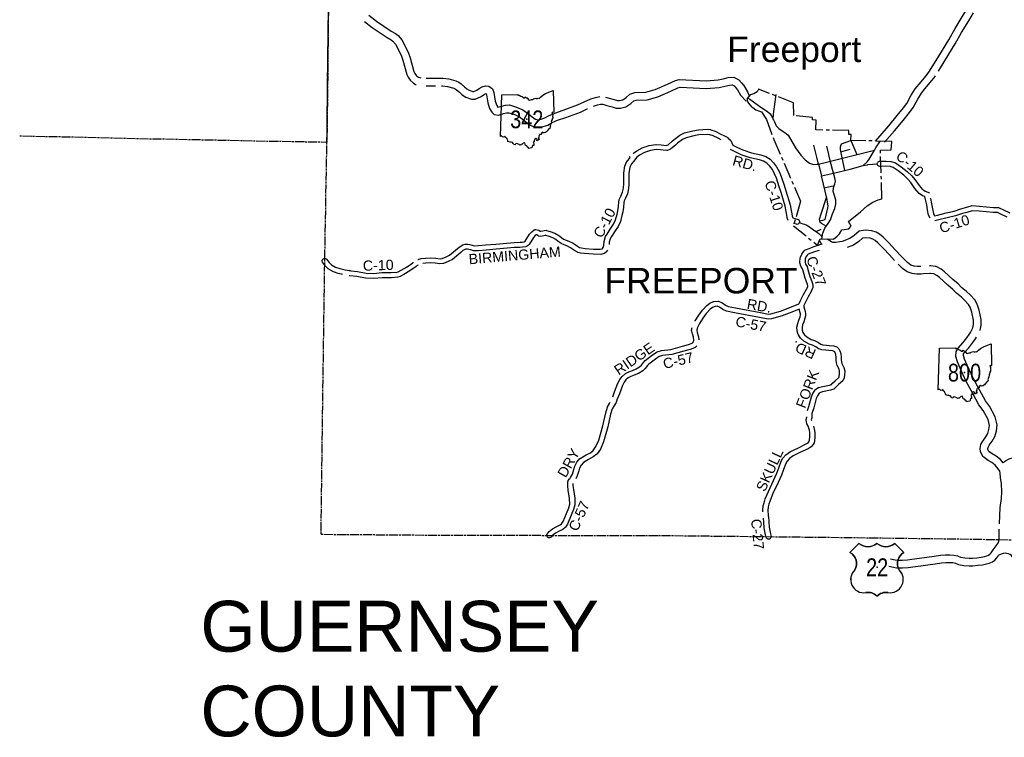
# Model space of a CAD drawing. Header units: feet. Extents: x 2324188 to 2324820, y 186207 to 186678.
# Tile 1 of 41: x 2324188 to 2324340, y 186230 to 186340. Entities that reach past the tile are written whole.
import ezdxf
from ezdxf.enums import TextEntityAlignment as Align

# ---------------------------------------------------------------- set-up
doc = ezdxf.new("R2010")
doc.units = ezdxf.units.FT
doc.header["$MEASUREMENT"] = 0
doc.linetypes.add('CENTERX2', pattern=[4, 2.5, -0.5, 0.5, -0.5])
doc.linetypes.add('CL', pattern=[2, 0.3, -0.15, 1.4, -0.15])
for name, color, linetype in [('61', 7, 'Continuous'), ('62', 7, 'Continuous'), ('INCORPORATION', 3, 'Continuous'), ('MTEXT', 2, 'Continuous'), ('RD_X_Cells', 7, 'Continuous'), ('RT-MKR', 7, 'Continuous'), ('RW_X_CL', 6, 'CL'), ('SH_Text', 7, 'Continuous'), ('STREET-URBAN', 15, 'Continuous')]:
    doc.layers.add(name, color=color, linetype=linetype)
doc.styles.add('ARIAL', font='arial.ttf')
doc.styles.add('ROAD', font='arial.ttf', dxfattribs={"height": 400})
doc.styles.get("Standard").update_dxf_attribs({"font": 'arial.ttf'})

# ---------------------------------------------------------------- blocks, each defined once
blk = doc.blocks.new('SR3  _')
at = {"layer": '61', "color": 0, "linetype": 'Continuous'}
blk.add_lwpolyline([(-794, 884), (-240, 893), (-249, 876), (-197, 872), (-141, 842), (-94, 823), (-37, 777), (-2, 778), (12, 815), (39, 786), (70, 781), (124, 713), (168, 698), (222, 722), (262, 725), (291, 749), (367, 768), (388, 756), (428, 759), (448, 768), (484, 760), (545, 812), (609, 873), (707, 931), (853, 985), (968, 1034), (985, 294), (985, 294), (968, 283), (941, 288), (924, 267), (946, 233), (956, 196), (947, 156), (956, 122), (950, 94), (933, 67), (927, 40), (913, 12), (914, -3), (901, -16), (903, -62), (896, -88), (899, -110), (877, -115), (882, -134), (868, -148), (871, -172), (855, -188), (870, -219), (858, -229), (848, -266), (820, -274), (763, -343), (744, -369), (721, -376), (709, -403), (681, -403), (640, -421), (613, -389), (566, -428), (560, -472), (501, -471), (503, -494), (490, -500), (478, -523), (485, -563), (457, -573), (460, -596), (478, -610), (486, -655), (456, -646), (432, -683), (407, -674), (415, -643), (373, -605), (333, -635), (312, -684), (312, -717), (282, -737), (301, -783), (298, -815), (299, -845), (261, -844), (239, -926), (239, -926), (174, -942), (129, -951), (114, -914), (81, -895), (61, -857), (15, -852), (4, -800), (-2, -759), (-65, -769), (-82, -795), (-104, -801), (-117, -827), (-148, -829), (-180, -841), (-202, -816), (-255, -791), (-279, -778), (-330, -798), (-340, -822), (-380, -812), (-390, -785), (-414, -777), (-419, -748), (-471, -733), (-511, -739), (-581, -716), (-585, -679), (-609, -633), (-621, -602), (-665, -577), (-674, -540), (-689, -541), (-701, -556), (-751, -563), (-770, -548), (-798, -522), (-834, -543), (-834, -543), (-794, 884)], close=True, dxfattribs=at)
at = {"layer": '61', "color": 0}
blk.add_point((63, 48), dxfattribs=at)
at = {"layer": '62', "color": 0, "linetype": 'Continuous'}
blk.add_line((-834, -543), (-794, 884), dxfattribs=at)
for points in [[(-794, 884), (-240, 893), (-249, 876), (-197, 872), (-141, 842), (-94, 823), (-37, 777), (-2, 778), (12, 815), (39, 786), (70, 781), (124, 713), (168, 698), (222, 722), (262, 725), (291, 749), (367, 768), (388, 756), (428, 759), (448, 768), (484, 760), (545, 812), (609, 873), (707, 931), (853, 985), (968, 1034), (985, 294)], [(985, 294), (968, 283), (941, 288), (924, 267), (946, 233), (956, 196), (947, 156), (956, 122), (950, 94), (933, 67), (927, 40), (913, 12), (914, -3), (901, -16), (903, -62), (896, -88), (899, -110), (877, -115), (882, -134), (868, -148), (871, -172), (855, -188), (870, -219), (858, -229), (848, -266), (820, -274), (763, -343), (744, -369), (721, -376), (709, -403), (681, -403), (640, -421), (613, -389), (566, -428), (560, -472), (501, -471), (503, -494), (490, -500), (478, -523), (485, -563), (457, -573), (460, -596), (478, -610), (486, -655), (456, -646), (432, -683), (407, -674), (415, -643), (373, -605), (333, -635), (312, -684), (312, -717), (282, -737), (301, -783), (298, -815), (299, -845), (261, -844), (239, -926)], [(239, -926), (174, -942), (129, -951), (114, -914), (81, -895), (61, -857), (15, -852), (4, -800), (-2, -759), (-65, -769), (-82, -795), (-104, -801), (-117, -827), (-148, -829), (-180, -841), (-202, -816), (-255, -791), (-279, -778), (-330, -798), (-340, -822), (-380, -812), (-390, -785), (-414, -777), (-419, -748), (-471, -733), (-511, -739), (-581, -716), (-585, -679), (-609, -633), (-621, -602), (-665, -577), (-674, -540), (-689, -541), (-701, -556), (-751, -563), (-770, -548), (-798, -522), (-834, -543)]]:
    blk.add_lwpolyline(points, dxfattribs=at)
blk = doc.blocks.new('US3')
at = {"layer": '61', "color": 0, "linetype": 'Continuous'}
blk.add_lwpolyline([(-565, 888), (-874, 579), (-874, 579, -0.432186), (-706, -10), (-706, -10, 0.738096), (-328, -790), (-328, -790, -0.260744), (50, -908), (50, -908, -0.243707), (428, -790), (428, -790, 0.738096), (806, -10), (806, -10, -0.432186), (973, 579), (973, 579), (664, 888), (664, 888, -0.346154), (50, 888), (50, 888, -0.346154), (-565, 888)], format="xyb", close=True, dxfattribs=at)
at = {"layer": '61', "color": 0}
blk.add_point((57, 82), dxfattribs=at)
at = {"layer": '62', "color": 0, "linetype": 'Continuous'}
for p, q in [((-565, 888), (-874, 579)), ((973, 579), (664, 888))]:
    blk.add_line(p, q, dxfattribs=at)
for centre, major_axis, start_param, end_param in [((-258, 1278), (0, 497), 2.475104, 3.808081), ((357, 1278), (0, 497), 2.475104, 3.808081), ((-1067, 206), (0, 420), 4.173388, 5.805154), ((1166, 206), (420, 0), 2.048828, 3.680594), ((-397, -341), (453, 0), 2.321367, 4.864724), ((496, -341), (0, 453), 2.989258, 5.532614), ((-245, -1186), (0, 406), 5.470171, 6.49043), ((352, -1213), (0, 430), 6.107976, 7.064164)]:
    blk.add_ellipse(centre, major_axis=major_axis, ratio=1, start_param=start_param, end_param=end_param, dxfattribs=at)

msp = doc.modelspace()

# ---------------------------------------------------------------- linework, layer by layer
at = {"layer": 'INCORPORATION', "linetype": 'CENTERX2'}
msp.add_lwpolyline([(2324315.6, 186309.4), (2324317.46, 186310.86), (2324318.5, 186311.81), (2324319.38, 186312.36), (2324320.17, 186312.71), (2324320.76, 186312.9), (2324320.53, 186320.4), (2324322.17, 186320.43), (2324322.26, 186321.72), (2324315.97, 186321.87), (2324316.03, 186322.79), (2324315.65, 186322.79), (2324315.67, 186323.41), (2324310.58, 186323.5), (2324310.64, 186325.01), (2324310.08, 186325.04), (2324310.05, 186325.42), (2324307.2, 186325.72), (2324307.15, 186327.65), (2324301.77, 186329.76), (2324301.54, 186329.38), (2324301.01, 186329.06), (2324300.44, 186328.91), (2324300.01, 186328.35), (2324299.98, 186327.93), (2324300.23, 186327.62), (2324300.69, 186327.03), (2324300.89, 186326.94), (2324301.34, 186326.6), (2324301.92, 186326.4), (2324302.22, 186326.27), (2324302.96, 186325.12), (2324304.09, 186322.04), (2324308.22, 186312.51), (2324307.14, 186308.74), (2324310.82, 186305.76), (2324311.25, 186306.72), (2324313.3, 186306.69), (2324313.89, 186307.12), (2324314.24, 186307.51), (2324314.59, 186308.09), (2324315.67, 186308.25), (2324316.01, 186308.66)], close=True, dxfattribs=at)
at = {"layer": 'RD_X_Cells', "color": 2, "linetype": 'Continuous'}
for points in [[(2324241.75, 186341.15), (2324242.94, 186340.23), (2324245.18, 186338.72), (2324245.83, 186338.33), (2324246.24, 186338.02), (2324246.8, 186337.37), (2324247.29, 186336.48), (2324247.83, 186335.29), (2324248.11, 186334.59), (2324248.68, 186332.47), (2324248.81, 186332.2), (2324249.08, 186331.8)], [(2324319.78, 186321.78), (2324321.8, 186324.12), (2324323.13, 186325.7), (2324324.09, 186326.87), (2324324.59, 186327.58), (2324325.28, 186328.83), (2324325.87, 186329.8), (2324326.48, 186330.56), (2324327.56, 186331.84), (2324327.85, 186332.2), (2324328.09, 186332.56), (2324329.5, 186334.84), (2324331.04, 186337.34), (2324332.02, 186339.11), (2324333.12, 186340.88), (2324333.92, 186342.25)], [(2324329.46, 186332.55), (2324330.5, 186334.22), (2324332.05, 186336.75), (2324333.03, 186338.51), (2324334.13, 186340.28), (2324334.84, 186341.5)], [(2324241.06, 186340.2), (2324242.25, 186339.28), (2324244.55, 186337.74), (2324245.17, 186337.35), (2324245.43, 186337.16), (2324245.83, 186336.69), (2324246.25, 186335.95), (2324246.75, 186334.83), (2324246.99, 186334.22), (2324247.57, 186332.05), (2324247.79, 186331.6), (2324248.11, 186331.14)], [(2324248.11, 186331.14), (2324248.54, 186330.76), (2324248.94, 186330.48), (2324249.04, 186330.47)], [(2324249.08, 186331.8), (2324249.4, 186331.59), (2324249.73, 186331.52)], [(2324250.59, 186331.47), (2324252.69, 186331.46), (2324253.15, 186331.46), (2324254.08, 186331.34), (2324255.13, 186331.07)], [(2324255.13, 186331.07), (2324255.61, 186330.86), (2324255.98, 186330.61), (2324256.49, 186330.14), (2324256.84, 186329.8), (2324257.18, 186329.6), (2324257.73, 186329.42), (2324257.9, 186329.42), (2324258.36, 186329.61), (2324258.72, 186329.85), (2324259.17, 186330.11), (2324259.7, 186330.3), (2324260.23, 186330.22), (2324260.76, 186329.83), (2324261, 186329.24), (2324261.21, 186327.94), (2324261.43, 186327.27), (2324261.58, 186326.99), (2324261.62, 186326.99), (2324262.2, 186327.16), (2324262.79, 186327.29), (2324263.42, 186327.33), (2324264.5, 186327.01), (2324265.47, 186326.58), (2324266.32, 186325.95), (2324267.13, 186325.29), (2324267.41, 186325.15), (2324267.79, 186325.07), (2324268.28, 186325.14), (2324268.84, 186325.33), (2324269.42, 186325.66), (2324270.38, 186326.08), (2324271.66, 186326.53), (2324273.89, 186327.34), (2324274.88, 186327.8), (2324275.94, 186328.26), (2324276.66, 186328.5), (2324277.29, 186328.64), (2324277.32, 186328.64)], [(2324276.35, 186327.16), (2324276.36, 186327.16), (2324276.97, 186327.37), (2324277.41, 186327.47), (2324277.76, 186327.46), (2324278.41, 186327.25), (2324279.2, 186327.05), (2324279.85, 186326.85), (2324280.47, 186326.85), (2324281.32, 186327.05), (2324282.1, 186327.55), (2324282.54, 186327.96), (2324282.91, 186328.08), (2324284.6, 186328.14), (2324286.24, 186328.6), (2324288.23, 186329.45), (2324289.35, 186329.99), (2324289.66, 186330.07), (2324293.7, 186329.89), (2324295.69, 186330.04), (2324296.56, 186330.21), (2324297.27, 186330.39), (2324297.7, 186330.42), (2324298, 186330.26), (2324298.26, 186329.97)], [(2324278.17, 186328.56), (2324278.73, 186328.38), (2324279.52, 186328.18), (2324280.02, 186328.02), (2324280.33, 186328.03), (2324280.85, 186328.15), (2324281.38, 186328.49), (2324281.94, 186329), (2324282.71, 186329.25), (2324284.41, 186329.31), (2324285.85, 186329.71), (2324287.74, 186330.52), (2324288.94, 186331.09), (2324289.53, 186331.25), (2324293.68, 186331.06), (2324295.53, 186331.2), (2324296.31, 186331.36), (2324297.09, 186331.55), (2324297.94, 186331.61), (2324298.74, 186331.2), (2324299.14, 186330.74)], [(2324299.14, 186330.74), (2324299.49, 186330.35), (2324300.03, 186329.37), (2324300.32, 186328.75)], [(2324321.17, 186321.6), (2324322.69, 186323.35), (2324324.03, 186324.95), (2324325.02, 186326.16), (2324325.58, 186326.96), (2324326.3, 186328.24), (2324326.84, 186329.13), (2324327.39, 186329.82), (2324328.46, 186331.09), (2324328.8, 186331.5), (2324329, 186331.81)], [(2324250.57, 186330.3), (2324251.99, 186330.29)], [(2324252.92, 186330.29), (2324253.08, 186330.29), (2324253.86, 186330.19), (2324254.83, 186329.94)], [(2324254.73, 186329.97), (2324255.04, 186329.83), (2324255.25, 186329.69), (2324255.68, 186329.28), (2324256.12, 186328.87), (2324256.69, 186328.52), (2324257.53, 186328.25), (2324258.12, 186328.24), (2324258.91, 186328.57), (2324259.34, 186328.85), (2324259.67, 186329.04), (2324259.79, 186329.08), (2324259.79, 186329.08), (2324259.86, 186328.92), (2324260.07, 186327.67), (2324260.34, 186326.8), (2324260.67, 186326.21), (2324261.06, 186325.89), (2324261.69, 186325.78), (2324262.49, 186326.02), (2324262.95, 186326.12), (2324263.29, 186326.14), (2324264.09, 186325.9), (2324264.88, 186325.55), (2324265.61, 186325.02), (2324266.49, 186324.3), (2324267.02, 186324.04), (2324267.75, 186323.87), (2324268.56, 186324), (2324269.32, 186324.25), (2324269.95, 186324.61), (2324270.81, 186324.99), (2324272.05, 186325.42), (2324274.33, 186326.25), (2324275.36, 186326.73), (2324275.41, 186326.74)], [(2324298.26, 186329.97), (2324298.52, 186329.67), (2324298.98, 186328.84), (2324299.83, 186327.93)], [(2324300.06, 186328.41), (2324300.43, 186328.25), (2324302.11, 186327.01), (2324303.13, 186326.35), (2324303.55, 186325.96), (2324303.89, 186325.34), (2324304.19, 186324.72), (2324304.48, 186324.14), (2324304.89, 186323.72), (2324305.54, 186323.25), (2324306.01, 186322.94), (2324306.33, 186322.66), (2324307.45, 186320.72), (2324308.27, 186319.59), (2324308.95, 186318.89), (2324309.61, 186318.37), (2324310.24, 186318.18), (2324310.77, 186318.2)], [(2324313.28, 186316.86), (2324315.87, 186317.47), (2324317.86, 186318), (2324318.5, 186318.57), (2324318.74, 186318.87), (2324319.28, 186319.75), (2324319.59, 186320.36), (2324319.85, 186320.86), (2324320.43, 186321.64), (2324320.54, 186321.76)], [(2324310.77, 186318.2), (2324310.93, 186318.21), (2324311.01, 186318.23), (2324311.4, 186316.63)], [(2324311.4, 186316.63), (2324311.44, 186316.45), (2324313.28, 186316.86)], [(2324311.49, 186306.71), (2324311.64, 186307.59), (2324311.95, 186308.36), (2324312.48, 186309.09), (2324312.83, 186309.67), (2324313.16, 186310.57), (2324313.49, 186311.38), (2324313.66, 186312.07), (2324313.67, 186312.66), (2324313.44, 186313.38), (2324313.25, 186314.01), (2324313.31, 186314.58), (2324313.52, 186315.17), (2324313.63, 186315.59), (2324313.48, 186316.14), (2324313.28, 186316.86)], [(2324326.77, 186302.49), (2324326.72, 186302.49), (2324326.17, 186302.45), (2324325.7, 186302.52), (2324325.21, 186302.68), (2324324.68, 186303.06), (2324323.79, 186303.99), (2324322.76, 186305.08), (2324321.87, 186306.05), (2324320.93, 186306.99), (2324320.41, 186307.42), (2324319.86, 186307.76), (2324319.19, 186307.98), (2324318.25, 186308.06), (2324317.27, 186307.92), (2324316.48, 186307.26), (2324315.82, 186306.79), (2324314.63, 186306.32), (2324313.62, 186306.15), (2324313.19, 186306.18), (2324313, 186306.24), (2324312.74, 186306.42), (2324312.47, 186306.58), (2324312.35, 186306.7)], [(2324311.53, 186305.86), (2324311.38, 186306.03), (2324311.18, 186306.39), (2324311.14, 186306.47)], [(2324322.72, 186303.4), (2324321.9, 186304.28), (2324321.02, 186305.24), (2324320.14, 186306.12), (2324319.73, 186306.46), (2324319.36, 186306.69), (2324318.95, 186306.82), (2324318.28, 186306.88), (2324317.77, 186306.81), (2324317.19, 186306.33), (2324316.39, 186305.75), (2324315.42, 186305.37)], [(2324338.94, 186270.98), (2324338.67, 186271.33), (2324338.18, 186271.9), (2324337.68, 186272.31), (2324337.12, 186272.61), (2324336.28, 186273.2), (2324335.96, 186273.96), (2324335.87, 186274.45), (2324335.98, 186275.04), (2324336.3, 186275.59), (2324336.75, 186276.23), (2324337.05, 186276.74), (2324337.23, 186277.39), (2324337.32, 186278.01), (2324337.1, 186278.91), (2324336.33, 186280.31), (2324335.69, 186281.17), (2324334.78, 186282.9), (2324333.74, 186284.74), (2324332.82, 186286.8), (2324332.38, 186287.79), (2324332.14, 186288.61), (2324332.18, 186289.39), (2324332.53, 186289.92), (2324333.22, 186290.69), (2324333.84, 186291.48), (2324334.21, 186292.01), (2324334.41, 186292.31), (2324334.75, 186293.03), (2324334.87, 186293.56), (2324334.86, 186294.2), (2324334.63, 186295.41), (2324334.35, 186296.2), (2324334.1, 186296.64), (2324333.5, 186297.26), (2324333.01, 186297.76), (2324332.24, 186298.37), (2324331.7, 186298.93), (2324330.91, 186299.59), (2324329.63, 186300.77), (2324329.23, 186301.08), (2324328.75, 186301.32), (2324328.25, 186301.4), (2324328.16, 186301.39), (2324327.15, 186301.35), (2324326.82, 186301.31), (2324326.13, 186301.27), (2324325.43, 186301.37), (2324324.67, 186301.63), (2324323.91, 186302.17), (2324323.28, 186302.82)], [(2324335.86, 186292.64), (2324335.87, 186292.65), (2324336.04, 186293.43), (2324336.03, 186294.32), (2324335.76, 186295.72), (2324335.43, 186296.68), (2324335.05, 186297.35), (2324334.34, 186298.08), (2324333.79, 186298.64), (2324333.03, 186299.25), (2324332.5, 186299.79), (2324331.69, 186300.47), (2324330.39, 186301.66), (2324329.87, 186302.08), (2324329.12, 186302.45), (2324328.95, 186302.48), (2324328.31, 186302.58), (2324328.11, 186302.57), (2324328.06, 186302.57)], [(2324339.44, 186272.23), (2324339, 186272.75), (2324338.33, 186273.29), (2324337.74, 186273.61), (2324337.23, 186273.97), (2324337.09, 186274.3), (2324337.06, 186274.45), (2324337.1, 186274.62), (2324337.29, 186274.96), (2324337.75, 186275.59), (2324338.14, 186276.28), (2324338.38, 186277.15), (2324338.51, 186278.07), (2324338.21, 186279.34), (2324337.32, 186280.94), (2324336.69, 186281.79), (2324335.81, 186283.47), (2324334.79, 186285.27), (2324333.89, 186287.28), (2324333.49, 186288.19), (2324333.33, 186288.75), (2324333.34, 186289.01), (2324333.46, 186289.2), (2324334.12, 186289.93), (2324334.78, 186290.78), (2324335.18, 186291.34), (2324335.34, 186291.58)], [(2324339.44, 186272.23), (2324339.62, 186272.42), (2324339.81, 186272.57), (2324340.34, 186272.86), (2324341.69, 186273.27), (2324343.34, 186273.82), (2324344.69, 186274.49), (2324345.72, 186275.2), (2324346.49, 186275.96), (2324347.41, 186276.95), (2324348.49, 186278.17), (2324348.95, 186278.75), (2324349.73, 186280.34), (2324350.9, 186282.57), (2324352.63, 186284.66), (2324355.06, 186286.9), (2324355.82, 186287.68), (2324356.55, 186288.38), (2324358.51, 186290.22), (2324358.57, 186290.26)], [(2324338.87, 186262.84), (2324338.99, 186265.38), (2324339.16, 186266.76), (2324339.25, 186267.77), (2324339.19, 186269.02), (2324339.04, 186269.97), (2324338.96, 186270.65), (2324338.94, 186270.96), (2324338.94, 186270.98)], [(2324322.09, 186257.48), (2324322.79, 186257.31), (2324323.14, 186257.24), (2324323.38, 186257.23), (2324323.88, 186257.26), (2324324.7, 186257.3), (2324325.38, 186257.39), (2324326.57, 186257.55), (2324327.67, 186257.72), (2324328.81, 186257.87), (2324329.78, 186258), (2324330.55, 186258.06), (2324331.2, 186258.08), (2324331.85, 186258.04), (2324332.42, 186257.91), (2324332.88, 186257.74), (2324333.51, 186257.59), (2324334.2, 186257.57), (2324334.73, 186257.57), (2324335.4, 186257.62), (2324336.06, 186257.71), (2324336.57, 186257.81), (2324336.9, 186257.9), (2324337.19, 186258.04), (2324337.37, 186258.17), (2324337.56, 186258.36), (2324337.91, 186258.85), (2324338.33, 186259.46), (2324338.69, 186259.96), (2324338.72, 186260.03), (2324338.74, 186260.19), (2324338.81, 186260.49), (2324338.84, 186262.05)], [(2324321.81, 186256.34), (2324322.54, 186256.16), (2324323, 186256.08), (2324323.38, 186256.05), (2324323.94, 186256.08), (2324324.81, 186256.13), (2324325.54, 186256.23), (2324326.73, 186256.39), (2324327.83, 186256.55), (2324328.96, 186256.7), (2324329.91, 186256.83), (2324330.62, 186256.89), (2324331.17, 186256.91), (2324331.67, 186256.87), (2324332.08, 186256.78), (2324332.54, 186256.61), (2324333.35, 186256.42), (2324334.18, 186256.39), (2324334.78, 186256.4), (2324335.53, 186256.46), (2324336.25, 186256.55), (2324336.84, 186256.67), (2324337.3, 186256.8), (2324337.78, 186257.02), (2324338.14, 186257.27), (2324338.46, 186257.6), (2324338.77, 186258.04)], [(2324346.77, 186249.51), (2324346.48, 186249.8), (2324345.98, 186250.29), (2324345.17, 186251.07), (2324344.38, 186251.9), (2324343.75, 186252.57), (2324343.15, 186253.22), (2324342.73, 186253.79), (2324342.32, 186254.43), (2324341.99, 186255.02), (2324341.68, 186255.71), (2324341.42, 186256.39), (2324341.16, 186257.1), (2324340.9, 186257.67), (2324340.69, 186257.96), (2324340.51, 186258.11), (2324340.25, 186258.24), (2324340, 186258.3), (2324339.72, 186258.31), (2324339.45, 186258.28), (2324339.14, 186258.19), (2324338.77, 186258.04)]]:
    msp.add_lwpolyline(points, dxfattribs=at)
at = {"layer": 'RD_X_Cells'}
for points in [[(2324295.98, 186321.97), (2324295.52, 186322.22), (2324294.75, 186322.59), (2324294.24, 186322.76), (2324293.83, 186322.8), (2324292.58, 186322.72), (2324291.78, 186322.58), (2324290.62, 186322.3), (2324290.03, 186322.03), (2324289.25, 186321.44), (2324288.96, 186321.17), (2324288.26, 186320.57), (2324288.2, 186320.53), (2324287.71, 186320.34), (2324287.62, 186320.32), (2324287.08, 186320.36), (2324286.68, 186320.41), (2324286, 186320.48), (2324285.11, 186320.35), (2324284.17, 186320.04), (2324283.44, 186319.62), (2324283.03, 186319.3), (2324282.79, 186319.06), (2324282.54, 186318.67), (2324282.21, 186318.26), (2324282.03, 186317.96), (2324281.94, 186317.76), (2324281.79, 186316.77), (2324281.78, 186315.1), (2324281.74, 186314.54), (2324281.68, 186314.16), (2324281.56, 186313.66), (2324281.25, 186312.97), (2324281.06, 186312.59), (2324281.01, 186312.32), (2324280.95, 186311.61), (2324280.86, 186310.89), (2324280.72, 186310.31), (2324280.48, 186309.38), (2324280.11, 186308.61), (2324279.56, 186307.78), (2324279.1, 186307.06), (2324278.92, 186306.75), (2324278.75, 186306.19), (2324278.74, 186305.85), (2324278.74, 186305.85)], [(2324282.46, 186319.84), (2324282.46, 186319.84), (2324282.51, 186319.89), (2324283, 186320.27), (2324283.85, 186320.76), (2324284.93, 186321.12), (2324285.96, 186321.26), (2324286, 186321.27), (2324286.77, 186321.19), (2324287.16, 186321.14), (2324287.54, 186321.11), (2324287.83, 186321.22), (2324288.44, 186321.75), (2324288.74, 186322.04), (2324289.62, 186322.7), (2324290.36, 186323.04), (2324291.62, 186323.35), (2324292.49, 186323.49), (2324293.84, 186323.59), (2324294.38, 186323.54), (2324294.43, 186323.53), (2324295.05, 186323.31), (2324295.87, 186322.91), (2324296.53, 186322.56), (2324297, 186322.32), (2324297.05, 186322.29), (2324297.44, 186321.9), (2324297.48, 186321.85), (2324297.82, 186321.17), (2324298.51, 186320.8), (2324299.36, 186320.41), (2324300.69, 186319.96), (2324302.13, 186319.65), (2324302.87, 186319.38), (2324303.52, 186318.97), (2324304.06, 186318.45), (2324304.54, 186317.81), (2324304.94, 186317.09), (2324305.25, 186316.31), (2324305.69, 186314.99), (2324305.97, 186314.11), (2324306.62, 186311.94), (2324306.78, 186311.08), (2324306.98, 186310.03), (2324307.01, 186310.02), (2324307.19, 186309.93), (2324307.85, 186309.7), (2324307.94, 186309.64), (2324308, 186309.56), (2324308.05, 186309.47), (2324308.07, 186309.37), (2324308.06, 186309.27), (2324308.03, 186309.17)], [(2324306.34, 186309.57), (2324306.25, 186309.72), (2324306.23, 186309.77), (2324306.01, 186310.93), (2324305.86, 186311.76), (2324305.22, 186313.88), (2324304.94, 186314.75), (2324304.52, 186316.04), (2324304.23, 186316.75), (2324303.88, 186317.38), (2324303.47, 186317.93), (2324303.03, 186318.35), (2324302.52, 186318.68), (2324301.91, 186318.9), (2324300.48, 186319.21), (2324299.08, 186319.68), (2324298.16, 186320.1), (2324297.44, 186320.48)], [(2324252.7, 186303.65), (2324253.02, 186303.68), (2324253.64, 186303.94), (2324254.18, 186304.21), (2324255.39, 186305.25), (2324255.78, 186305.56), (2324256.19, 186305.79), (2324256.55, 186305.91), (2324256.62, 186305.92), (2324257, 186305.91), (2324257.29, 186305.87), (2324257.63, 186305.76), (2324257.97, 186305.67), (2324258.6, 186305.68), (2324259.72, 186305.78), (2324261.29, 186305.89), (2324264.13, 186306.17), (2324265.06, 186306.19), (2324265.35, 186306.2), (2324265.67, 186306.26), (2324265.81, 186306.35), (2324266.48, 186307.42), (2324266.82, 186307.81), (2324267.21, 186308.1), (2324267.28, 186308.13), (2324267.37, 186308.15), (2324267.45, 186308.15), (2324267.84, 186308.06), (2324267.9, 186308.04), (2324268.11, 186307.92), (2324268.24, 186307.9), (2324268.52, 186307.95), (2324268.73, 186308), (2324269.03, 186308.04), (2324269.11, 186308.03), (2324269.64, 186307.86), (2324270.38, 186307.58), (2324270.99, 186307.26), (2324271.39, 186306.92), (2324271.74, 186306.69), (2324272.11, 186306.51), (2324272.52, 186306.35), (2324273.19, 186306.04), (2324273.85, 186305.59), (2324274.2, 186305.38), (2324274.47, 186305.32), (2324275.03, 186305.25), (2324276.35, 186305.13), (2324277.35, 186305.11), (2324277.66, 186305.19), (2324277.74, 186305.25), (2324277.82, 186305.4), (2324277.95, 186305.76), (2324277.98, 186306.33), (2324278.19, 186307.06), (2324278.42, 186307.46), (2324278.9, 186308.21), (2324279.43, 186309), (2324279.74, 186309.64), (2324279.96, 186310.5), (2324280.09, 186311.03), (2324280.17, 186311.7), (2324280.24, 186312.41), (2324280.3, 186312.8), (2324280.32, 186312.86), (2324280.55, 186313.31), (2324280.81, 186313.92), (2324280.91, 186314.31), (2324280.96, 186314.63), (2324281, 186315.13), (2324281.01, 186316.83), (2324281.18, 186317.96), (2324281.19, 186318.01), (2324281.33, 186318.32), (2324281.56, 186318.71), (2324281.91, 186319.13), (2324281.97, 186319.23), (2324281.83, 186319.35)], [(2324328.18, 186309.93), (2324327.95, 186310.36), (2324327.78, 186311.18), (2324327.65, 186311.95), (2324327.45, 186312.8), (2324327.39, 186313.22), (2324327.08, 186313.33), (2324327.02, 186313.36), (2324326.5, 186313.73), (2324326.15, 186314.1), (2324325.85, 186314.49), (2324325.21, 186315.38), (2324324.79, 186315.86), (2324324.12, 186316.52), (2324323.25, 186317.2), (2324322.48, 186317.7), (2324322.03, 186317.86), (2324321.38, 186317.91), (2324320.4, 186317.88), (2324320.3, 186317.9), (2324320.21, 186317.95), (2324320.13, 186318.02), (2324320.08, 186318.11), (2324320.05, 186318.21), (2324320.05, 186318.31), (2324320.07, 186318.41), (2324320.12, 186318.5), (2324320.19, 186318.58), (2324320.28, 186318.63), (2324320.38, 186318.66), (2324321.4, 186318.69), (2324322.13, 186318.64), (2324322.2, 186318.64), (2324322.83, 186318.41), (2324323.7, 186317.83), (2324324.63, 186317.11), (2324325.36, 186316.4), (2324325.83, 186315.86), (2324326.48, 186314.96), (2324326.75, 186314.61), (2324327.02, 186314.32), (2324327.2, 186314.2)], [(2324327.2, 186314.2), (2324327.41, 186314.04), (2324328.1, 186313.82)], [(2324328.21, 186313), (2324328.22, 186312.94), (2324328.41, 186312.11), (2324328.55, 186311.33), (2324328.7, 186310.63), (2324328.87, 186310.29), (2324329.32, 186310.39), (2324330.63, 186310.71)], [(2324340.07, 186310.05), (2324339.16, 186310.49), (2324338.57, 186310.76), (2324337.87, 186310.79), (2324335.71, 186310.98), (2324334.65, 186311.05), (2324333.85, 186310.8), (2324333.16, 186310.6), (2324332.08, 186310.25), (2324330.81, 186309.95), (2324329.5, 186309.63), (2324328.89, 186309.5)], [(2324330.63, 186310.71), (2324331.87, 186311.01), (2324332.93, 186311.35), (2324333.62, 186311.55), (2324334.52, 186311.83), (2324334.59, 186311.84), (2324335.77, 186311.76), (2324337.92, 186311.57), (2324338.72, 186311.53), (2324338.79, 186311.51), (2324339.49, 186311.2), (2324340.45, 186310.73)], [(2324308.03, 186309.17), (2324307.97, 186309.08), (2324307.89, 186309.02), (2324307.8, 186308.97), (2324307.7, 186308.95), (2324307.59, 186308.96), (2324307.16, 186309.11)], [(2324278.48, 186304.98), (2324278.48, 186304.98), (2324278.35, 186304.76), (2324278.32, 186304.72), (2324278.07, 186304.51), (2324278, 186304.47), (2324277.45, 186304.32), (2324276.3, 186304.35), (2324274.95, 186304.47), (2324274.33, 186304.54), (2324273.93, 186304.64), (2324273.88, 186304.67), (2324273.43, 186304.93), (2324272.8, 186305.35), (2324272.22, 186305.63), (2324271.8, 186305.79), (2324271.35, 186306.01), (2324270.92, 186306.3), (2324270.54, 186306.61), (2324270.06, 186306.87), (2324269.38, 186307.12), (2324269, 186307.24), (2324268.87, 186307.23), (2324268.68, 186307.18), (2324268.24, 186307.11), (2324267.89, 186307.16), (2324267.82, 186307.18), (2324267.59, 186307.32), (2324267.5, 186307.34), (2324267.36, 186307.23), (2324267.11, 186306.95), (2324266.41, 186305.83), (2324266.35, 186305.77), (2324266.01, 186305.54), (2324265.93, 186305.51), (2324265.42, 186305.42), (2324264.98, 186305.41), (2324264.17, 186305.39), (2324261.35, 186305.11), (2324259.78, 186305), (2324258.64, 186304.9), (2324257.9, 186304.89), (2324257.84, 186304.89), (2324257.42, 186305.01), (2324257.12, 186305.1), (2324256.93, 186305.13), (2324256.69, 186305.13), (2324256.51, 186305.07), (2324256.22, 186304.91), (2324255.89, 186304.64), (2324254.62, 186303.56), (2324253.97, 186303.23), (2324253.24, 186302.92), (2324253.18, 186302.91), (2324252.66, 186302.86), (2324251.94, 186302.99), (2324251.24, 186303.04), (2324250.53, 186302.98), (2324250.05, 186302.94), (2324250.05, 186302.94)], [(2324292, 186294.07), (2324292, 186294.06), (2324292, 186294.08), (2324292.54, 186294.95), (2324293.1, 186295.74), (2324293.77, 186296.48), (2324294.25, 186296.83), (2324294.83, 186297.07), (2324294.89, 186297.09), (2324295.47, 186297.14), (2324295.56, 186297.12), (2324296.08, 186296.93), (2324296.66, 186296.53), (2324297.09, 186296.31), (2324298.22, 186296.08), (2324302.04, 186295.37), (2324303.27, 186295.15), (2324303.63, 186295.17), (2324305.15, 186295.59), (2324306.85, 186296.27), (2324307.95, 186296.72), (2324308.02, 186296.75), (2324308.23, 186297.22), (2324308.7, 186298.14), (2324309.16, 186298.96), (2324309.34, 186299.34), (2324309.35, 186299.51), (2324309.27, 186299.72), (2324309.07, 186300.28), (2324308.93, 186300.68), (2324308.62, 186301.81), (2324308.53, 186302.13), (2324308.28, 186302.53), (2324308.13, 186303.03), (2324308.13, 186303.1), (2324308.18, 186303.81), (2324308.2, 186303.88), (2324308.42, 186304.38), (2324308.62, 186304.68), (2324308.9, 186304.97), (2324308.97, 186305.01), (2324309.53, 186305.25), (2324310.3, 186305.52), (2324310.93, 186305.73), (2324310.95, 186305.74), (2324310.97, 186305.74)], [(2324311.08, 186304.95), (2324311.08, 186304.95), (2324310.55, 186304.78), (2324309.82, 186304.52), (2324309.38, 186304.34), (2324309.23, 186304.19), (2324309.11, 186304.01), (2324308.96, 186303.65), (2324308.92, 186303.15), (2324309, 186302.85), (2324309.25, 186302.45), (2324309.37, 186302.02), (2324309.67, 186300.92), (2324309.81, 186300.55), (2324310.01, 186299.99), (2324310.13, 186299.66), (2324310.14, 186299.58), (2324310.11, 186299.18), (2324310.09, 186299.11), (2324309.85, 186298.6), (2324309.39, 186297.77), (2324308.94, 186296.88), (2324308.75, 186296.47)], [(2324310.97, 186305.74), (2324311.47, 186305.93)], [(2324237.51, 186301.27), (2324237.03, 186301.39), (2324236.28, 186301.66), (2324235.49, 186302.11), (2324235.05, 186302.54), (2324234.61, 186303.12), (2324234.57, 186303.21), (2324234.56, 186303.31), (2324234.57, 186303.42), (2324234.61, 186303.51), (2324234.67, 186303.59), (2324234.75, 186303.66), (2324234.85, 186303.7), (2324234.95, 186303.71), (2324235.05, 186303.7)], [(2324235.05, 186303.7), (2324235.15, 186303.66), (2324235.23, 186303.59), (2324235.64, 186303.06), (2324235.96, 186302.74), (2324236.61, 186302.37), (2324237.25, 186302.14), (2324238.11, 186301.94), (2324238.71, 186301.85), (2324238.72, 186301.85), (2324238.75, 186301.85), (2324238.79, 186301.84), (2324238.8, 186301.84), (2324238.8, 186301.84), (2324238.81, 186301.84), (2324238.94, 186301.81), (2324240.01, 186301.71), (2324241.33, 186301.43), (2324242.48, 186301.39), (2324243.74, 186301.52), (2324245.19, 186301.53), (2324246.05, 186301.57), (2324246.27, 186301.63), (2324246.73, 186301.91), (2324247.65, 186302.44), (2324248.49, 186303.04)], [(2324248.49, 186303.04), (2324248.54, 186303.08), (2324248.58, 186303.11), (2324248.58, 186303.11)], [(2324249.29, 186303.52), (2324249.3, 186303.53), (2324249.34, 186303.55), (2324249.35, 186303.55), (2324249.42, 186303.59)], [(2324249.42, 186303.59), (2324249.48, 186303.62), (2324249.79, 186303.71), (2324250.47, 186303.76), (2324251.24, 186303.82), (2324252.04, 186303.77), (2324252.7, 186303.65)], [(2324249.19, 186302.6), (2324249.01, 186302.45), (2324248.07, 186301.78), (2324247.13, 186301.23), (2324246.58, 186300.91), (2324246.18, 186300.8), (2324245.22, 186300.74), (2324243.79, 186300.74), (2324242.51, 186300.6), (2324241.24, 186300.65), (2324239.89, 186300.93), (2324238.83, 186301.04), (2324238.74, 186301.05), (2324238.73, 186301.05)], [(2324249.31, 186302.67), (2324249.23, 186302.62), (2324249.19, 186302.6)], [(2324237.7, 186301.22), (2324237.7, 186301.23), (2324237.51, 186301.27)], [(2324305.4, 186294.85), (2324303.76, 186294.39), (2324303.22, 186294.36), (2324301.9, 186294.6), (2324298.07, 186295.31), (2324296.82, 186295.57), (2324296.26, 186295.86), (2324295.72, 186296.23), (2324295.4, 186296.34), (2324295.05, 186296.32), (2324294.64, 186296.14), (2324294.3, 186295.89), (2324293.71, 186295.24), (2324293.19, 186294.52), (2324292.68, 186293.69), (2324292.31, 186292.99), (2324292.24, 186292.59)], [(2324309.31, 186280.28), (2324309.5, 186280.92), (2324309.91, 186282.41), (2324310.13, 186282.93), (2324310.53, 186283.52), (2324310.59, 186283.58), (2324310.97, 186283.82), (2324311.39, 186283.94), (2324312.66, 186284.2), (2324312.97, 186284.31), (2324313.17, 186284.49), (2324313.55, 186284.86), (2324314.1, 186285.36), (2324314.16, 186285.53), (2324314.2, 186285.87), (2324314.24, 186286.29), (2324314.15, 186286.65), (2324313.87, 186287.24), (2324313.77, 186287.62), (2324313.69, 186288.04), (2324313.7, 186288.43), (2324313.67, 186288.9), (2324313.58, 186289.16), (2324313.48, 186289.33), (2324313.42, 186289.39), (2324313.19, 186289.48), (2324312.56, 186289.55), (2324312.13, 186289.58), (2324311.51, 186289.66), (2324311.06, 186289.79), (2324311.01, 186289.81), (2324310.57, 186290.09), (2324310.07, 186290.35), (2324309.55, 186290.53), (2324308.73, 186290.99), (2324308.24, 186291.44), (2324307.89, 186291.95), (2324307.86, 186292), (2324307.69, 186292.5), (2324307.68, 186292.56), (2324307.67, 186293.11), (2324307.79, 186293.7), (2324307.97, 186294.19), (2324308.15, 186294.74), (2324308.21, 186295), (2324308.22, 186295.16), (2324308.19, 186295.35), (2324308.02, 186295.9), (2324307.15, 186295.55), (2324305.4, 186294.85)], [(2324308.75, 186296.47), (2324308.73, 186296.38), (2324308.73, 186296.25), (2324308.95, 186295.53), (2324309, 186295.21), (2324308.99, 186294.89), (2324308.9, 186294.53), (2324308.71, 186293.94), (2324308.55, 186293.49), (2324308.46, 186293.04), (2324308.46, 186292.67), (2324308.58, 186292.32), (2324308.83, 186291.96), (2324309.19, 186291.63), (2324309.87, 186291.25), (2324310.38, 186291.07), (2324310.97, 186290.77), (2324311.36, 186290.52), (2324311.67, 186290.43), (2324312.21, 186290.36), (2324312.63, 186290.32), (2324313.37, 186290.25), (2324313.82, 186290.08), (2324313.89, 186290.03), (2324314.11, 186289.81), (2324314.3, 186289.49), (2324314.44, 186289.05), (2324314.49, 186288.44), (2324314.47, 186288.1), (2324314.53, 186287.79), (2324314.6, 186287.51), (2324314.89, 186286.92), (2324315.03, 186286.39), (2324315.03, 186286.32), (2324314.98, 186285.78), (2324314.92, 186285.35), (2324314.79, 186284.97), (2324314.73, 186284.88), (2324314.09, 186284.29), (2324313.71, 186283.93), (2324313.41, 186283.64), (2324313.33, 186283.6), (2324312.86, 186283.45), (2324311.58, 186283.18), (2324311.29, 186283.09), (2324311.11, 186282.98), (2324310.82, 186282.55), (2324310.65, 186282.15), (2324310.25, 186280.7), (2324309.98, 186279.81), (2324309.95, 186279.19), (2324309.88, 186278.85), (2324309.9, 186278.74)], [(2324291.79, 186291.2), (2324291.72, 186291.61), (2324291.56, 186292.11), (2324291.46, 186292.49), (2324291.45, 186292.57), (2324291.49, 186292.9), (2324291.52, 186293.05)], [(2324292.24, 186292.59), (2324292.24, 186292.59), (2324292.24, 186292.59), (2324292.31, 186292.33), (2324292.48, 186291.79), (2324292.57, 186291.28), (2324292.57, 186291.16), (2324292.58, 186291.15)], [(2324291.72, 186290.87), (2324291.76, 186290.96), (2324291.79, 186291.08), (2324291.79, 186291.2)], [(2324281.21, 186285.96), (2324281.26, 186285.99), (2324281.78, 186286.25), (2324282.32, 186286.45), (2324282.92, 186286.7), (2324283.44, 186287), (2324283.71, 186287.27), (2324284.04, 186287.7), (2324284.3, 186288.01), (2324285.41, 186288.85), (2324286.14, 186289.31), (2324286.82, 186289.51), (2324288.23, 186289.71), (2324290.03, 186290.21), (2324290.99, 186290.46), (2324291.53, 186290.65), (2324291.69, 186290.8), (2324291.72, 186290.87)], [(2324291.98, 186290), (2324291.91, 186289.95), (2324291.22, 186289.71), (2324290.24, 186289.45), (2324288.39, 186288.94), (2324286.98, 186288.74), (2324286.47, 186288.59), (2324285.86, 186288.2)], [(2324292.23, 186290.23), (2324291.98, 186290)], [(2324285.86, 186288.2), (2324284.84, 186287.44), (2324284.65, 186287.21), (2324284.3, 186286.76), (2324283.93, 186286.38), (2324283.27, 186285.99), (2324282.61, 186285.72), (2324282.09, 186285.53), (2324281.68, 186285.33), (2324281.34, 186285.01), (2324281.05, 186284.65), (2324280.8, 186284.16), (2324280.32, 186282.86), (2324279.94, 186281.93), (2324279.94, 186281.93), (2324279.93, 186281.9), (2324279.81, 186281.53), (2324279.48, 186280.98), (2324279.21, 186280.54), (2324278.98, 186279.74), (2324278.52, 186277.77), (2324277.9, 186275.47), (2324277.4, 186274.36), (2324276.89, 186273.62), (2324276.85, 186273.58), (2324276.29, 186273.15), (2324275.59, 186272.77), (2324274.79, 186272.31), (2324274.44, 186271.89), (2324274.19, 186271.42), (2324274.06, 186270.99), (2324273.8, 186270.22), (2324273.59, 186269.78)], [(2324279.29, 186282.4), (2324279.59, 186283.15), (2324280.08, 186284.48), (2324280.39, 186285.07), (2324280.76, 186285.54), (2324281.21, 186285.96)], [(2324302.42, 186264.9), (2324302.47, 186265.62), (2324302.61, 186266.08), (2324302.79, 186266.69), (2324303.27, 186267.84), (2324304.08, 186269.52), (2324304.59, 186270.64), (2324304.88, 186271.49), (2324305.24, 186272.49), (2324305.51, 186272.95), (2324305.97, 186273.48), (2324306.67, 186273.97), (2324307.79, 186274.52), (2324309, 186275.09), (2324309.38, 186275.33), (2324309.5, 186275.46), (2324309.55, 186275.58), (2324309.6, 186275.75), (2324309.66, 186276.28), (2324309.64, 186276.84), (2324309.58, 186277.29), (2324309.43, 186277.73), (2324309.33, 186278), (2324309.25, 186278.15), (2324309.25, 186278.15), (2324309.25, 186278.15), (2324309.25, 186278.15), (2324309.23, 186278.19), (2324309.21, 186278.23), (2324309.21, 186278.24), (2324309.2, 186278.24), (2324309.2, 186278.24), (2324309.2, 186278.24), (2324309.19, 186278.29), (2324309.18, 186278.33), (2324309.18, 186278.34), (2324309.16, 186278.44), (2324309.16, 186278.45), (2324309.15, 186278.48), (2324309.14, 186278.53), (2324309.15, 186278.54), (2324309.09, 186278.82), (2324309.09, 186278.9), (2324309.17, 186279.28), (2324309.17, 186279.3)], [(2324310.2, 186277.89), (2324310.34, 186277.47), (2324310.42, 186276.91), (2324310.45, 186276.25), (2324310.37, 186275.6), (2324310.3, 186275.32), (2324310.18, 186275.05), (2324310.14, 186275)], [(2324310.14, 186275), (2324309.88, 186274.72), (2324309.38, 186274.4), (2324308.13, 186273.81), (2324307.07, 186273.3), (2324306.5, 186272.89), (2324306.14, 186272.49), (2324305.95, 186272.16), (2324305.61, 186271.23), (2324305.31, 186270.35), (2324304.78, 186269.19), (2324303.98, 186267.52), (2324303.53, 186266.42), (2324303.36, 186265.86), (2324303.25, 186265.48), (2324303.2, 186264.89), (2324303.24, 186264.2), (2324303.26, 186264.01), (2324303.27, 186264), (2324303.27, 186263.97), (2324303.36, 186263.17), (2324303.41, 186262.31), (2324303.47, 186261.84), (2324303.61, 186261.31), (2324303.69, 186260.91), (2324303.69, 186260.8), (2324303.65, 186260.71), (2324303.6, 186260.62), (2324303.52, 186260.55), (2324303.43, 186260.51), (2324303.33, 186260.49), (2324303.22, 186260.49), (2324303.12, 186260.53), (2324303.04, 186260.58), (2324302.97, 186260.66), (2324302.93, 186260.75), (2324302.85, 186261.13), (2324302.7, 186261.69), (2324302.63, 186262.24), (2324302.58, 186263.1), (2324302.51, 186263.7), (2324302.51, 186263.7)], [(2324302.43, 186264.7), (2324302.42, 186264.9)]]:
    msp.add_lwpolyline(points, dxfattribs=at)
at = {"layer": 'RD_X_Cells', "flags": 128}
msp.add_lwpolyline([(2324273.15, 186269.07), (2324273.17, 186268.77), (2324273.24, 186268.11), (2324273.45, 186266.8), (2324273.45, 186265.76), (2324273.27, 186265.07), (2324272.91, 186264.16), (2324272.34, 186262.82), (2324272.01, 186262.34), (2324271.97, 186262.3), (2324271.61, 186262), (2324271.04, 186261.74), (2324270.46, 186261.42), (2324270.07, 186261.12), (2324269.8, 186260.79), (2324269.71, 186260.73), (2324269.62, 186260.69), (2324269.51, 186260.68), (2324269.41, 186260.69), (2324269.32, 186260.74), (2324269.24, 186260.8), (2324269.18, 186260.88), (2324269.14, 186260.98), (2324269.13, 186261.08), (2324269.15, 186261.19), (2324269.19, 186261.28), (2324269.52, 186261.69), (2324270.03, 186262.07), (2324270.68, 186262.44), (2324271.2, 186262.68), (2324271.41, 186262.85), (2324271.65, 186263.2), (2324272.18, 186264.45), (2324272.52, 186265.31), (2324272.67, 186265.86), (2324272.66, 186266.73), (2324272.46, 186268.01), (2324272.39, 186268.7), (2324272.36, 186269.09), (2324272.39, 186269.36), (2324272.41, 186269.43), (2324272.44, 186269.5), (2324272.64, 186269.75), (2324272.65, 186269.76), (2324272.67, 186269.78), (2324272.8, 186269.96), (2324273.08, 186270.51), (2324273.31, 186271.23), (2324273.47, 186271.73), (2324273.79, 186272.33), (2324274.25, 186272.89), (2324274.3, 186272.93), (2324275.21, 186273.45), (2324275.86, 186273.8), (2324276.3, 186274.14), (2324276.71, 186274.75), (2324277.16, 186275.73), (2324277.76, 186277.96), (2324278.22, 186279.93), (2324278.47, 186280.83), (2324278.5, 186280.88), (2324278.81, 186281.39), (2324278.92, 186281.57)], dxfattribs=at)
at = {"layer": 'RW_X_CL', "flags": 128}
for points in [[(2324234.37, 186261.24), (2324234.75, 186289.29), (2324234.75, 186289.29), (2324234.9, 186300.45), (2324235.28, 186321.63), (2324235.28, 186321.63), (2324235.53, 186343.72), (2324235.28, 186321.63), (2324235.59, 186348.2), (2324236.16, 186372.58), (2324235.89, 186372.87), (2324236.25, 186387.43), (2324236.38, 186404.45), (2324236.85, 186427.28), (2324237.31, 186447.93), (2324237.37, 186450.16), (2324260.49, 186449.92), (2324281.14, 186449.89), (2324302.05, 186449.48), (2324302.46, 186477.08), (2324302.81, 186492.68), (2324303.32, 186521.58), (2324303.85, 186544.41), (2324304.19, 186562.63), (2324304.32, 186572.09), (2324304.65, 186583.57), (2324304.8, 186589.7), (2324304.97, 186597.57), (2324305.09, 186608.59), (2324305.24, 186619.64), (2324305.37, 186629.92), (2324305.5, 186635.3), (2324305.5, 186635.3), (2324305.81, 186663.96), (2324306.08, 186678.18)], [(2324187.96, 186322.57), (2324195.1, 186322.44), (2324208.04, 186322.14), (2324215.59, 186322), (2324226.1, 186321.78), (2324235.28, 186321.63)], [(2324234.37, 186261.24), (2324255.14, 186261.09), (2324275.17, 186261.07), (2324286.27, 186261.06), (2324316.97, 186260.73), (2324332.38, 186260.53), (2324343.88, 186260.34), (2324358.76, 186260.19), (2324358.8, 186263.98), (2324377.92, 186263.74), (2324399.14, 186263.47), (2324426.1, 186263.31), (2324441.33, 186263.16), (2324452.02, 186263.05), (2324469.3, 186263.33), (2324474.74, 186263.43), (2324483.36, 186263.59), (2324483.35, 186259.1), (2324500.89, 186258.38), (2324503.16, 186258.31), (2324503.16, 186258.31), (2324524.6, 186257.66), (2324545.79, 186256.9), (2324567.14, 186256.13), (2324567.14, 186256.13), (2324588.66, 186255.35), (2324606.33, 186254.81), (2324630.48, 186254.11), (2324630.48, 186254.11), (2324672.11, 186253.17), (2324689.8, 186252.5), (2324713.68, 186251.9), (2324734.27, 186251.26), (2324734.27, 186251.26), (2324743.02, 186250.99), (2324778.21, 186250.04), (2324819.65, 186248.43)]]:
    msp.add_lwpolyline(points, dxfattribs=at)
at = {"layer": 'STREET-URBAN'}
for p, q in [((2324311.01, 186318.23), (2324319.59, 186320.36)), ((2324312.58, 186319.7), (2324312.28, 186321.01)), ((2324314.44, 186320.14), (2324315.87, 186320.54)), ((2324312.3, 186312.76), (2324311.44, 186316.45)), ((2324311.87, 186314.59), (2324313.45, 186314.96)), ((2324310.62, 186307.84), (2324311.38, 186308.2))]:
    msp.add_line(p, q, dxfattribs=at)
for points in [[(2324304, 186325.1), (2324304.07, 186325.94), (2324304.47, 186328.97)], [(2324314.48, 186321.22), (2324314.52, 186321.34), (2324315.97, 186321.87), (2324316.88, 186319.69)], [(2324311.01, 186318.23), (2324310.72, 186319.28), (2324310.28, 186321.17)], [(2324314.53, 186319.69), (2324314.37, 186320.48), (2324314.36, 186320.89), (2324314.48, 186321.22)], [(2324313.28, 186316.86), (2324312.8, 186318.73), (2324312.58, 186319.7)], [(2324315.07, 186317.28), (2324314.63, 186319.18), (2324314.53, 186319.69)], [(2324317.86, 186318), (2324318.55, 186318.14), (2324318.57, 186318.14), (2324318.57, 186318.15), (2324319.32, 186318.23), (2324319.4, 186318.24), (2324319.41, 186318.24), (2324320.09, 186318.26)], [(2324312.17, 186308.66), (2324311.46, 186309.1), (2324311.25, 186309.25), (2324311.18, 186309.51), (2324311.14, 186309.73), (2324311.39, 186310.59), (2324312.22, 186313.11)], [(2324312.43, 186311.52), (2324312.49, 186311.79), (2324312.39, 186312.38), (2324312.3, 186312.76)], [(2324311.18, 186309.51), (2324312.04, 186309.71), (2324312.43, 186311.52)], [(2324308.04, 186309.22), (2324308.15, 186309.18), (2324308.32, 186309.14), (2324308.6, 186309.06), (2324308.84, 186308.97), (2324309.21, 186308.82), (2324309.35, 186308.74), (2324309.6, 186308.58), (2324309.87, 186308.38), (2324309.98, 186308.3), (2324310.26, 186308.06), (2324310.35, 186307.99), (2324310.62, 186307.84), (2324310.91, 186307.67), (2324311.04, 186307.55), (2324311.2, 186307.39), (2324311.29, 186307.31), (2324311.31, 186307.28), (2324311.54, 186306.99)]]:
    msp.add_lwpolyline(points, dxfattribs=at)

# ---------------------------------------------------------------- block references
at = {"layer": 'RT-MKR', "color": 7, "xscale": 0.004501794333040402, "yscale": 0.004501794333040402, "zscale": 0.00391459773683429}
for p in [(2324265.78, 186324.91), (2324333.2, 186285.92)]:
    msp.add_blockref('SR3  _', p, dxfattribs=at)
at = {"layer": 'RT-MKR', "xscale": 0.004501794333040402, "yscale": 0.004501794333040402, "zscale": 0.00391459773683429}
msp.add_blockref('US3', (2324319.77, 186255.81), dxfattribs=at)

# ---------------------------------------------------------------- texts
at = {"layer": 'MTEXT'}
msp.add_text('Freeport', height=3.915, dxfattribs=at).set_placement((2324296.93, 186335.9), align=Align.MIDDLE_LEFT)
at = {"layer": 'RD_X_Cells', "style": 'ROAD'}
for s, rotation, p in [('C-10', 319.3984, (2324322.75, 186319.22)), ('RD.', 344.5289, (2324297.63, 186318.1)), ('C-10', 288.1218, (2324302.66, 186315.4)), ('C-10', 62.4708, (2324277.63, 186306.72)), ('C-10', 17.7842, (2324329.9, 186307.56)), ('BIRMINGHAM', 4.874, (2324257.18, 186302.8)), ('C-10', 1.9525, (2324240.84, 186301.8)), ('C-27', 290.7258, (2324309.07, 186303.69)), ('RD.', 350.0736, (2324299.87, 186295.97)), ('C-57', 349.1859, (2324298.11, 186293.28)), ('RIDGE', 34.641, (2324280.21, 186285.66)), ('RD.', 156.318, (2324310.76, 186289.58)), ('C-57', 13.5228, (2324287.26, 186286.68)), ('FORK', 68.7499, (2324308.91, 186280.51)), ('DRY', 60.5241, (2324272.05, 186269.82)), ('SKULL', 65.1575, (2324302.73, 186267.68)), ('C-57', 66.0375, (2324273.86, 186261.57)), ('C-27', 275.7099, (2324300.59, 186263.54))]:
    msp.add_text(s, height=1.566, rotation=rotation, dxfattribs=at).set_placement(p)
at = {"layer": 'RT-MKR', "style": 'ARIAL', "width": 0.8}
for s, p in [('342', (2324266.06, 186325.12)), ('800', (2324333.48, 186286.13))]:
    msp.add_text(s, height=2.74, dxfattribs=at).set_placement(p, align=Align.MIDDLE_CENTER)
msp.add_text('22', height=2.74, dxfattribs=at).set_placement((2324320.02, 186256.18), align=Align.MIDDLE)
at = {"layer": 'SH_Text', "attachment_point": 1}
for s, width, heights, insert, char_height in [('FREEPORT', 20.8663, [7.6], (2324278, 186302.24), 3.915), ('GUERNSEY\\PCOUNTY', 76.5366, [22.76], (2324215.79, 186251), 7.829)]:
    msp.add_mtext_dynamic_manual_height_columns(s, width=width, gutter_width=0.00274, heights=heights, dxfattribs=dict(at, insert=insert, char_height=char_height))

doc.saveas('drawing.dxf')
